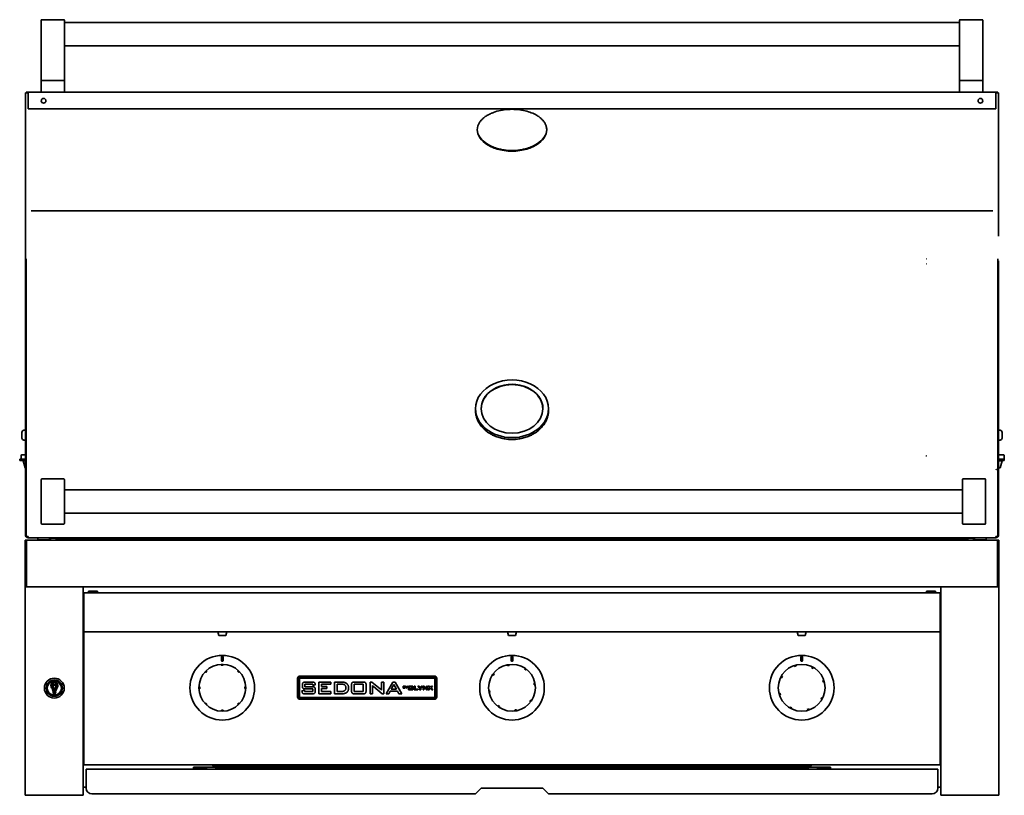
# Model space of a CAD drawing. Extents: x -4.2 to 75.1, y 0.4 to 69.5.
# Tile 1 of 3: x -4.2 to 38.2, y 0.4 to 33.8. Entities that reach past the tile are written whole.
import ezdxf

# ---------------------------------------------------------------- set-up
doc = ezdxf.new("R2010")
doc.units = 0
doc.header["$MEASUREMENT"] = 0

msp = doc.modelspace()

# ---------------------------------------------------------------- linework, layer by layer
at = {"color": 7, "lineweight": 35}
for p, q in [((-3.313, 33.827), (-3.313, 33.323)), ((-2.333, 33.847), (-3.293, 33.847)), ((-2.313, 33.323), (-2.313, 33.827)), ((-2.313, 33.722), (36.312, 33.722)), ((36.312, 33.827), (36.312, 33.323)), ((36.332, 33.847), (37.292, 33.847)), ((37.312, 33.323), (37.312, 33.827)), ((-3.313, 31.222), (-3.313, 33.323)), ((-2.313, 33.323), (-2.313, 31.222)), ((36.312, 31.222), (36.312, 33.323)), ((37.312, 33.323), (37.312, 31.222)), ((-2.313, 32.722), (36.312, 32.722)), ((-3.293, 31.222), (-3.313, 31.222)), ((-3.313, 30.742), (-3.313, 31.202)), ((-2.333, 31.222), (-3.293, 31.222)), ((-3.293, 31.222), (-2.333, 31.222)), ((-2.313, 31.222), (-2.333, 31.222)), ((-2.313, 31.202), (-2.313, 30.742)), ((36.332, 31.222), (36.312, 31.222)), ((36.312, 30.742), (36.312, 31.202)), ((36.332, 31.222), (37.292, 31.222)), ((36.332, 31.222), (37.292, 31.222)), ((37.312, 31.222), (37.292, 31.222)), ((37.312, 31.202), (37.312, 30.742)), ((-3.875, 30.686), (-3.997, 30.686)), ((-3.997, 19.014), (-3.997, 30.686)), ((-3.96, 30.722), (-3.875, 30.722)), ((-3.96, 30.686), (-3.96, 30.722)), ((-3.875, 30.722), (37.875, 30.722)), ((-3.875, 30.722), (-3.875, 30.686)), ((-3.875, 29.998), (-3.875, 30.686)), ((-3.875, 30.672), (-3.875, 30.666)), ((-3.875, 30.059), (-3.875, 30.666)), ((37.959, 30.722), (37.875, 30.722)), ((37.875, 30.722), (37.875, 30.666)), ((37.875, 30.672), (37.875, 30.686)), ((37.997, 30.686), (37.875, 30.686)), ((37.875, 30.666), (37.875, 30.059)), ((37.959, 30.686), (37.959, 30.722)), ((37.997, 30.686), (37.997, 24.502)), ((-3.875, 30.053), (-3.875, 30.059)), ((37.875, 30.003), (-3.875, 30.003)), ((-3.875, 29.998), (-3.753, 29.998)), ((37.875, 29.998), (37.753, 29.998)), ((37.875, 30.059), (37.875, 30.003)), ((37.875, 29.998), (37.875, 30.052)), ((15.5, 29.094), (15.5, 29.093)), ((18.5, 29.094), (18.5, 29.093)), ((-3.997, 23.442), (-3.997, 25.495)), ((37.753, 25.605), (-3.753, 25.605)), ((-3.997, 23.442), (-3.997, 23.229)), ((-3.96, 23.311), (-3.96, 23.53)), ((37.959, 23.53), (37.959, 23.311)), ((37.997, 23.229), (37.997, 23.442)), ((-3.997, 15.006), (-3.997, 23.229)), ((-3.96, 15.026), (-3.96, 23.311)), ((37.959, 23.311), (37.959, 15.026)), ((37.997, 15.006), (37.997, 23.229)), ((-3.997, 19.014), (-3.997, 19.015)), ((-3.997, 18.424), (-3.997, 19.014)), ((-3.997, 18.424), (-3.997, 18.388)), ((-3.997, 17.85), (-3.997, 18.388)), ((-3.997, 17.85), (-3.997, 17.495)), ((-3.997, 15.202), (-3.997, 17.495)), ((15.425, 16.993), (15.425, 17.063)), ((18.575, 16.993), (18.575, 17.063)), ((-4.147, 16.043), (-4.147, 15.8)), ((-4.147, 15.8), (-4.147, 15.797)), ((-3.997, 16.133), (-4.057, 16.133)), ((-3.997, 15.712), (-3.997, 16.133)), ((37.997, 16.133), (38.057, 16.133)), ((38.147, 15.866), (38.147, 16.043)), ((38.147, 15.797), (38.147, 15.866)), ((-3.997, 15.707), (-4.057, 15.707)), ((-3.997, 15.707), (-3.997, 15.712)), ((37.997, 15.707), (38.057, 15.707)), ((-3.997, 14.887), (-4.243, 14.887)), ((-4.243, 14.827), (-4.243, 14.887)), ((-4.181, 15.043), (-4.181, 14.887)), ((-3.997, 15.074), (-4.15, 15.074)), ((-3.997, 15.201), (-3.997, 15.202)), ((-3.997, 15.006), (-3.997, 14.438)), ((-3.96, 14.438), (-3.96, 15.026)), ((37.959, 15.026), (37.959, 14.438)), ((38.209, 15.074), (37.997, 15.074)), ((37.997, 14.438), (37.997, 15.006)), ((38.242, 14.887), (37.997, 14.887)), ((38.24, 15.043), (38.24, 14.887)), ((38.242, 14.887), (38.242, 14.827)), ((-4.243, 14.827), (-3.997, 14.827)), ((-4.091, 14.817), (-3.997, 14.817)), ((-4.01, 14.514), (-4.091, 14.817)), ((-4.041, 14.817), (-4.041, 14.827)), ((-4.01, 14.514), (-3.997, 14.514)), ((37.997, 14.827), (38.242, 14.827)), ((37.997, 14.817), (38.15, 14.817)), ((37.997, 14.514), (38.069, 14.514)), ((38.069, 14.514), (38.15, 14.817)), ((38.1, 14.817), (38.1, 14.827)), ((-3.997, 14.438), (-3.997, 11.621)), ((-3.96, 11.554), (-3.96, 14.438)), ((-3.293, 14.036), (-2.333, 14.036)), ((-2.333, 14.035), (-3.293, 14.035)), ((36.457, 14.036), (37.417, 14.036)), ((36.457, 14.035), (37.417, 14.035)), ((37.959, 11.554), (37.959, 14.438)), ((37.997, 14.438), (37.997, 11.621)), ((-3.313, 14.015), (-3.313, 14.016)), ((-3.313, 13.657), (-3.313, 14.015)), ((-3.313, 13.657), (-3.313, 12.464)), ((-2.313, 14.016), (-2.313, 14.015)), ((-2.313, 14.015), (-2.313, 13.657)), ((-2.313, 12.464), (-2.313, 13.657)), ((36.437, 14.015), (36.437, 14.016)), ((36.437, 13.657), (36.437, 14.015)), ((36.437, 13.657), (36.437, 12.464)), ((37.437, 14.016), (37.437, 14.015)), ((37.437, 14.015), (37.437, 13.657)), ((37.437, 12.464), (37.437, 13.657)), ((-2.313, 13.56), (36.437, 13.56)), ((-3.313, 12.106), (-3.313, 12.464)), ((-2.313, 12.56), (36.437, 12.56)), ((-2.313, 12.464), (-2.313, 12.106)), ((36.437, 12.106), (36.437, 12.464)), ((37.437, 12.464), (37.437, 12.106)), ((-2.333, 12.085), (-3.293, 12.085)), ((36.457, 12.085), (37.417, 12.085)), ((-3.96, 11.554), (-3.875, 11.554)), ((-3.875, 11.554), (-3.875, 11.498)), ((-3.875, 11.554), (-3.875, 11.502)), ((-3.875, 11.498), (-3.875, 11.498)), ((37.875, 11.498), (-3.875, 11.498)), ((-3.46, 11.498), (-3.304, 11.498)), ((-3.46, 11.408), (-3.46, 11.498)), ((-3.304, 11.498), (-2.96, 11.498)), ((-2.96, 11.408), (-2.96, 11.498)), ((-2.96, 11.486), (-2.908, 11.486)), ((-2.96, 11.473), (-2.908, 11.473)), ((-2.667, 11.472), (-2.96, 11.472)), ((-2.528, 11.476), (-2.881, 11.476)), ((-2.667, 11.472), (-2.667, 11.424)), ((-2.528, 11.498), (-2.528, 11.476)), ((36.528, 11.476), (36.528, 11.498)), ((36.881, 11.476), (36.528, 11.476)), ((36.667, 11.424), (36.667, 11.472)), ((36.959, 11.472), (36.667, 11.472)), ((36.959, 11.486), (36.907, 11.486)), ((36.959, 11.473), (36.907, 11.473)), ((36.959, 11.498), (37.073, 11.498)), ((36.959, 11.408), (36.959, 11.498)), ((37.073, 11.498), (37.459, 11.498)), ((37.459, 11.408), (37.459, 11.498)), ((37.959, 11.554), (37.875, 11.554)), ((37.875, 11.554), (37.875, 11.498)), ((37.875, 11.498), (37.875, 11.502)), ((-3.952, 11.385), (-4, 11.385)), ((-4, 11.385), (-4, 10.697)), ((-4, 11.287), (-4, 11.287)), ((37.952, 11.385), (-3.952, 11.385)), ((-3.952, 10.697), (-3.952, 11.385)), ((-3.952, 11.385), (-3.952, 10.697)), ((-3.46, 11.408), (-3.304, 11.408)), ((-3.304, 11.408), (-2.96, 11.408)), ((-3.295, 11.405), (-3.297, 11.408)), ((-3.278, 11.408), (-3.285, 11.398)), ((-2.951, 11.428), (-2.96, 11.428)), ((-0.23, 11.424), (-2.667, 11.424)), ((-2.667, 11.424), (-2.667, 11.388)), ((-0.23, 11.388), (-2.667, 11.388)), ((34.23, 11.424), (-0.23, 11.424)), ((-0.23, 11.424), (-0.23, 11.388)), ((-0.23, 11.388), (34.23, 11.388)), ((36.667, 11.424), (34.23, 11.424)), ((34.23, 11.424), (34.23, 11.388)), ((36.667, 11.388), (34.23, 11.388)), ((36.667, 11.424), (36.667, 11.388)), ((36.951, 11.428), (36.959, 11.428)), ((36.959, 11.408), (37.073, 11.408)), ((37.073, 11.408), (37.459, 11.408)), ((37.278, 11.408), (37.285, 11.398)), ((37.952, 10.697), (37.952, 11.385)), ((37.952, 11.385), (37.952, 10.697)), ((37.952, 11.385), (38, 11.385)), ((38, 11.385), (38, 10.697)), ((38, 11.289), (38, 11.287)), ((-4, 10.697), (-4, 10.518)), ((-3.952, 10.519), (-3.952, 10.697)), ((-3.952, 10.697), (-3.952, 10.518)), ((37.952, 10.519), (37.952, 10.697)), ((37.952, 10.697), (37.952, 10.518)), ((38, 10.697), (38, 10.518)), ((-4, 9.447), (-4, 10.518)), ((-3.952, 10.519), (-3.952, 9.443)), ((-3.952, 9.447), (-3.952, 10.518)), ((37.952, 10.519), (37.952, 9.443)), ((37.952, 9.447), (37.952, 10.518)), ((38, 9.447), (38, 10.518)), ((-4, 9.387), (-4, 9.447)), ((-3.952, 9.447), (-4, 9.447)), ((-4, 9.386), (-4, 9.387)), ((-4, 9.387), (-3.952, 9.387)), ((-4, 9.385), (-4, 9.386)), ((-4, 0.385), (-4, 9.385)), ((-3.902, 9.385), (-4, 9.385)), ((-3.952, 9.387), (-3.952, 9.447)), ((-3.952, 9.385), (-3.952, 9.443)), ((-3.952, 9.386), (-3.952, 9.387)), ((-3.952, 9.385), (-3.952, 9.386)), ((37.952, 9.385), (-3.952, 9.385)), ((-3.902, 9.385), (-1.598, 9.385)), ((-1.5, 9.385), (-1.598, 9.385)), ((-1.5, 9.385), (-1.5, 0.385)), ((35.5, 9.385), (35.598, 9.385)), ((35.5, 9.385), (35.5, 0.385)), ((37.902, 9.385), (35.598, 9.385)), ((37.902, 9.385), (38, 9.385)), ((37.952, 9.447), (38, 9.447)), ((37.952, 9.385), (37.952, 9.443)), ((38, 9.387), (37.952, 9.387)), ((38, 9.387), (38, 9.447)), ((38, 9.386), (38, 9.387)), ((38, 9.385), (38, 9.386)), ((38, 0.385), (38, 9.385)), ((-1.5, 9.072), (-1.469, 9.072)), ((35.469, 9.121), (-1.469, 9.121)), ((-1.469, 9.05), (-1.469, 9.121)), ((-1.469, 8.118), (-1.469, 9.05)), ((-1.267, 9.197), (-0.892, 9.197)), ((-1.267, 9.121), (-1.267, 9.197)), ((-0.892, 9.197), (-0.892, 9.121)), ((35.267, 9.197), (34.892, 9.197)), ((34.892, 9.197), (34.892, 9.121)), ((35.267, 9.121), (35.267, 9.197)), ((35.469, 9.121), (35.469, 9.05)), ((35.469, 9.072), (35.5, 9.072)), ((35.469, 8.118), (35.469, 9.05)), ((-1.469, 8.101), (-1.469, 8.118)), ((-1.469, 7.542), (-1.469, 8.101)), ((35.469, 8.101), (35.469, 8.118)), ((35.469, 7.542), (35.469, 8.101)), ((-1.469, 7.503), (-1.469, 7.542)), ((-1.469, 7.503), (-1.469, 7.432)), ((35.469, 7.432), (-1.469, 7.432)), ((-1.469, 7.401), (-1.469, 7.432)), ((-1.469, 1.769), (-1.469, 7.401)), ((4.304, 7.432), (4.696, 7.432)), ((4.35, 7.272), (4.304, 7.432)), ((4.35, 7.272), (4.65, 7.272)), ((4.35, 7.272), (4.65, 7.272)), ((4.65, 7.272), (4.696, 7.432)), ((16.804, 7.432), (16.807, 7.432)), ((16.85, 7.272), (16.804, 7.432)), ((16.807, 7.432), (17.196, 7.432)), ((16.85, 7.272), (17.147, 7.272)), ((16.853, 7.272), (17.15, 7.272)), ((17.15, 7.272), (17.196, 7.432)), ((29.304, 7.432), (29.32, 7.432)), ((29.35, 7.272), (29.304, 7.432)), ((29.32, 7.432), (29.696, 7.432)), ((29.35, 7.272), (29.638, 7.272)), ((29.362, 7.272), (29.65, 7.272)), ((29.65, 7.272), (29.696, 7.432)), ((35.469, 7.542), (35.469, 7.503)), ((35.469, 7.503), (35.469, 7.432)), ((35.469, 7.401), (35.469, 7.432)), ((35.469, 1.769), (35.469, 7.401)), ((4.457, 6.022), (4.457, 6.009)), ((4.457, 5.995), (4.457, 6.009)), ((4.496, 5.995), (4.457, 5.995)), ((4.469, 6.197), (4.469, 6.353)), ((4.535, 5.995), (4.496, 5.995)), ((4.531, 6.353), (4.531, 6.197)), ((4.535, 6.01), (4.535, 6.023)), ((4.535, 6.01), (4.535, 5.995)), ((16.8, 6.003), (16.802, 5.99)), ((16.804, 5.976), (16.802, 5.99)), ((16.843, 5.982), (16.804, 5.976)), ((16.881, 5.989), (16.843, 5.982)), ((16.879, 6.003), (16.877, 6.016)), ((16.879, 6.003), (16.881, 5.989)), ((16.969, 6.197), (16.969, 6.353)), ((17.031, 6.353), (17.031, 6.197)), ((29.177, 5.97), (29.181, 5.957)), ((29.185, 5.943), (29.181, 5.957)), ((29.222, 5.955), (29.185, 5.943)), ((29.259, 5.966), (29.222, 5.955)), ((29.255, 5.979), (29.252, 5.992)), ((29.255, 5.979), (29.259, 5.966)), ((29.469, 6.197), (29.469, 6.353)), ((29.531, 6.353), (29.531, 6.197)), ((3.765, 5.7), (3.774, 5.691)), ((3.784, 5.681), (3.774, 5.691)), ((3.839, 5.736), (3.784, 5.681)), ((3.829, 5.746), (3.82, 5.755)), ((3.829, 5.746), (3.839, 5.736)), ((5.156, 5.741), (5.166, 5.751)), ((5.211, 5.686), (5.156, 5.741)), ((5.175, 5.761), (5.166, 5.751)), ((5.221, 5.696), (5.211, 5.686)), ((5.221, 5.696), (5.23, 5.706)), ((13.65, 5.526), (7.85, 5.526)), ((16.167, 5.575), (16.178, 5.567)), ((16.189, 5.559), (16.178, 5.567)), ((16.235, 5.622), (16.189, 5.559)), ((16.223, 5.631), (16.212, 5.638)), ((16.223, 5.631), (16.235, 5.622)), ((17.534, 5.836), (17.542, 5.848)), ((17.597, 5.791), (17.534, 5.836)), ((17.55, 5.858), (17.542, 5.848)), ((17.605, 5.802), (17.597, 5.791)), ((17.605, 5.802), (17.613, 5.813)), ((28.652, 5.527), (28.641, 5.533)), ((28.652, 5.527), (28.665, 5.52)), ((29.926, 5.897), (29.933, 5.91)), ((29.995, 5.86), (29.926, 5.897)), ((29.939, 5.921), (29.933, 5.91)), ((30.002, 5.873), (29.995, 5.86)), ((30.002, 5.873), (30.008, 5.884)), ((-2.774, 5.317), (-2.774, 5.314)), ((-2.726, 5.314), (-2.726, 5.317)), ((7.75, 5.426), (7.75, 4.626)), ((7.783, 5.426), (7.783, 4.626)), ((7.833, 5.426), (7.833, 4.626)), ((13.65, 5.492), (7.85, 5.492)), ((13.65, 5.442), (7.85, 5.442)), ((7.956, 5.093), (7.956, 5.149)), ((8.065, 5.179), (8.065, 5.07)), ((8.4, 5.179), (8.065, 5.179)), ((8.088, 5.269), (8.378, 5.269)), ((8.4, 5.124), (8.4, 5.179)), ((8.508, 5.147), (8.4, 5.124)), ((8.508, 5.158), (8.508, 5.147)), ((8.664, 5.269), (9.179, 5.269)), ((8.664, 4.763), (8.664, 5.269)), ((8.781, 5.179), (8.781, 5.079)), ((9.179, 5.179), (8.781, 5.179)), ((9.179, 5.269), (9.179, 5.179)), ((9.335, 5.269), (9.663, 5.269)), ((9.335, 4.763), (9.335, 5.269)), ((9.453, 5.179), (9.453, 4.862)), ((9.664, 5.179), (9.453, 5.179)), ((10.078, 4.886), (10.078, 5.15)), ((10.196, 5.179), (10.196, 4.862)), ((10.585, 5.179), (10.196, 5.179)), ((10.204, 5.269), (10.577, 5.269)), ((10.585, 4.862), (10.585, 5.179)), ((10.703, 5.15), (10.703, 4.886)), ((10.876, 5.269), (10.957, 5.269)), ((10.876, 4.763), (10.876, 5.269)), ((10.957, 5.269), (11.312, 4.971)), ((11.022, 5.076), (10.98, 5.117)), ((11.365, 5.269), (11.473, 5.269)), ((11.365, 5.003), (11.365, 5.269)), ((11.473, 5.269), (11.473, 4.763)), ((11.565, 4.763), (11.851, 5.269)), ((11.903, 5.17), (11.791, 4.962)), ((11.851, 5.269), (11.964, 5.269)), ((12.012, 4.962), (11.903, 5.17)), ((11.964, 5.269), (12.253, 4.763)), ((13.666, 4.626), (13.666, 5.426)), ((13.716, 4.626), (13.716, 5.426)), ((13.75, 4.626), (13.75, 5.426)), ((17.951, 5.221), (17.965, 5.223)), ((17.963, 5.144), (17.951, 5.221)), ((17.977, 5.146), (17.963, 5.144)), ((17.978, 5.225), (17.965, 5.223)), ((17.977, 5.146), (17.99, 5.149)), ((28.604, 5.464), (28.615, 5.458)), ((28.628, 5.451), (28.615, 5.458)), ((28.665, 5.52), (28.628, 5.451)), ((30.418, 5.341), (30.432, 5.345)), ((30.44, 5.266), (30.418, 5.341)), ((30.444, 5.348), (30.432, 5.345)), ((30.454, 5.27), (30.44, 5.266)), ((30.454, 5.27), (30.467, 5.274)), ((-2.874, 4.728), (-2.874, 4.731)), ((-2.804, 4.827), (-2.804, 4.802)), ((-2.7, 4.838), (-2.793, 4.838)), ((-2.793, 4.791), (-2.7, 4.791)), ((-2.716, 4.774), (-2.778, 4.774)), ((-2.776, 4.855), (-2.718, 4.855)), ((-2.719, 4.893), (-2.775, 4.893)), ((-2.69, 4.802), (-2.69, 4.827)), ((-2.626, 4.728), (-2.626, 4.731)), ((3.516, 5.061), (3.502, 5.061)), ((3.503, 4.983), (3.516, 4.983)), ((3.516, 5.061), (3.53, 5.061)), ((3.53, 4.983), (3.516, 4.983)), ((3.53, 5.061), (3.53, 4.983)), ((5.47, 5.068), (5.484, 5.068)), ((5.47, 4.99), (5.47, 5.068)), ((5.484, 4.99), (5.47, 4.99)), ((5.497, 5.068), (5.484, 5.068)), ((5.484, 4.99), (5.497, 4.99)), ((7.938, 4.897), (8.047, 4.916)), ((7.938, 4.884), (7.938, 4.897)), ((8.047, 4.916), (8.047, 4.862)), ((8.047, 4.862), (8.4, 4.862)), ((8.065, 5.07), (8.384, 5.07)), ((8.384, 4.763), (8.068, 4.763)), ((8.4, 4.971), (8.088, 4.971)), ((8.4, 4.862), (8.4, 4.971)), ((8.508, 4.95), (8.508, 4.884)), ((9.188, 4.763), (8.664, 4.763)), ((8.781, 5.079), (9.017, 5.079)), ((8.781, 4.989), (8.781, 4.862)), ((9.017, 4.989), (8.781, 4.989)), ((8.781, 4.862), (9.188, 4.862)), ((9.017, 5.079), (9.017, 4.989)), ((9.188, 4.862), (9.188, 4.763)), ((9.632, 4.763), (9.335, 4.763)), ((9.453, 4.862), (9.607, 4.862)), ((10.196, 4.862), (10.585, 4.862)), ((10.577, 4.763), (10.204, 4.763)), ((10.985, 4.763), (10.876, 4.763)), ((10.985, 5.036), (10.985, 4.763)), ((11.393, 4.763), (11.022, 5.076)), ((11.473, 4.763), (11.393, 4.763)), ((11.682, 4.763), (11.565, 4.763)), ((11.741, 4.871), (11.682, 4.763)), ((12.061, 4.871), (11.741, 4.871)), ((11.791, 4.962), (12.012, 4.962)), ((12.121, 4.763), (12.061, 4.871)), ((12.253, 4.763), (12.121, 4.763)), ((12.303, 5.088), (12.367, 5.088)), ((12.303, 5.007), (12.303, 5.088)), ((12.362, 5.007), (12.303, 5.007)), ((12.316, 5.077), (12.316, 5.056)), ((12.362, 5.077), (12.316, 5.077)), ((12.316, 5.056), (12.362, 5.056)), ((12.316, 5.045), (12.316, 5.019)), ((12.362, 5.045), (12.316, 5.045)), ((12.316, 5.019), (12.362, 5.019)), ((12.371, 5.063), (12.371, 5.07)), ((12.372, 5.028), (12.372, 5.035)), ((12.385, 5.072), (12.385, 5.064)), ((12.385, 5.034), (12.385, 5.024)), ((12.408, 5.088), (12.425, 5.088)), ((12.449, 5.043), (12.408, 5.088)), ((12.425, 5.088), (12.456, 5.052)), ((12.449, 5.007), (12.449, 5.043)), ((12.462, 5.007), (12.449, 5.007)), ((12.456, 5.052), (12.486, 5.088)), ((12.502, 5.088), (12.462, 5.043)), ((12.462, 5.043), (12.462, 5.007)), ((12.486, 5.088), (12.502, 5.088)), ((12.537, 5.095), (12.537, 4.933)), ((12.557, 5.095), (12.537, 5.095)), ((12.537, 4.933), (12.679, 4.933)), ((12.557, 4.953), (12.557, 5.095)), ((12.679, 4.953), (12.557, 4.953)), ((12.577, 5.095), (12.577, 5.075)), ((12.719, 5.095), (12.577, 5.095)), ((12.577, 5.075), (12.699, 5.075)), ((12.577, 5.06), (12.577, 4.971)), ((12.679, 5.06), (12.577, 5.06)), ((12.577, 4.971), (12.679, 4.971)), ((12.679, 4.971), (12.679, 5.06)), ((12.679, 4.933), (12.679, 4.953)), ((12.699, 5.075), (12.699, 4.936)), ((12.699, 4.936), (12.719, 4.936)), ((12.719, 4.936), (12.719, 5.095)), ((12.782, 5.095), (12.827, 5.095)), ((12.782, 4.933), (12.782, 5.095)), ((12.943, 4.933), (12.782, 4.933)), ((12.827, 5.095), (12.827, 4.967)), ((12.827, 4.967), (12.943, 4.967)), ((12.935, 5.095), (12.989, 5.095)), ((13.015, 5.004), (12.935, 5.095)), ((12.943, 4.967), (12.943, 4.933)), ((12.989, 5.095), (13.04, 5.035)), ((13.015, 4.933), (13.015, 5.004)), ((13.06, 4.933), (13.015, 4.933)), ((13.04, 5.035), (13.09, 5.095)), ((13.14, 5.095), (13.06, 5.006)), ((13.06, 5.006), (13.06, 4.933)), ((13.09, 5.095), (13.14, 5.095)), ((13.16, 5.095), (13.19, 5.095)), ((13.16, 4.933), (13.16, 5.095)), ((13.199, 4.933), (13.16, 4.933)), ((13.19, 5.095), (13.303, 5.002)), ((13.204, 5.03), (13.199, 5.034)), ((13.199, 5.02), (13.199, 4.933)), ((13.321, 4.933), (13.204, 5.03)), ((13.313, 5.095), (13.353, 5.095)), ((13.313, 5.01), (13.313, 5.095)), ((13.353, 4.933), (13.321, 4.933)), ((13.353, 5.095), (13.353, 4.933)), ((13.381, 5.095), (13.435, 5.095)), ((13.456, 5.016), (13.381, 5.095)), ((13.383, 4.933), (13.456, 5.016)), ((13.431, 4.933), (13.383, 4.933)), ((13.481, 4.993), (13.431, 4.933)), ((13.435, 5.095), (13.482, 5.041)), ((13.536, 4.933), (13.481, 4.993)), ((13.482, 5.041), (13.527, 5.095)), ((13.576, 5.095), (13.508, 5.02)), ((13.508, 5.02), (13.591, 4.933)), ((13.527, 5.095), (13.576, 5.095)), ((13.591, 4.933), (13.536, 4.933)), ((16.022, 4.904), (16.009, 4.902)), ((16.022, 4.904), (16.036, 4.906)), ((16.022, 4.825), (16.035, 4.827)), ((16.049, 4.829), (16.035, 4.827)), ((16.036, 4.906), (16.049, 4.829)), ((28.546, 4.781), (28.533, 4.777)), ((28.546, 4.781), (28.559, 4.785)), ((28.556, 4.702), (28.568, 4.706)), ((28.559, 4.785), (28.582, 4.71)), ((28.582, 4.71), (28.568, 4.706)), ((3.779, 4.354), (3.77, 4.345)), ((3.779, 4.354), (3.789, 4.364)), ((3.789, 4.364), (3.844, 4.309)), ((3.825, 4.29), (3.834, 4.299)), ((3.844, 4.309), (3.834, 4.299)), ((5.161, 4.314), (5.216, 4.37)), ((5.171, 4.304), (5.161, 4.314)), ((5.171, 4.304), (5.18, 4.295)), ((5.216, 4.37), (5.226, 4.36)), ((5.235, 4.35), (5.226, 4.36)), ((7.85, 4.609), (13.65, 4.609)), ((7.85, 4.559), (13.65, 4.559)), ((7.85, 4.526), (13.65, 4.526)), ((16.394, 4.248), (16.403, 4.26)), ((16.403, 4.26), (16.466, 4.214)), ((17.765, 4.428), (17.811, 4.491)), ((17.777, 4.42), (17.765, 4.428)), ((17.777, 4.42), (17.787, 4.412)), ((17.811, 4.491), (17.822, 4.483)), ((17.833, 4.475), (17.822, 4.483)), ((30.335, 4.53), (30.372, 4.599)), ((30.348, 4.524), (30.335, 4.53)), ((30.348, 4.524), (30.359, 4.517)), ((30.372, 4.599), (30.385, 4.592)), ((30.396, 4.586), (30.385, 4.592)), ((4.465, 4.041), (4.465, 4.055)), ((4.465, 4.055), (4.504, 4.055)), ((4.465, 4.041), (4.465, 4.028)), ((4.504, 4.055), (4.543, 4.055)), ((4.543, 4.055), (4.543, 4.041)), ((4.543, 4.028), (4.543, 4.041)), ((16.394, 4.248), (16.387, 4.238)), ((16.45, 4.192), (16.458, 4.203)), ((16.466, 4.214), (16.458, 4.203)), ((17.119, 4.062), (17.157, 4.068)), ((17.121, 4.048), (17.119, 4.062)), ((17.121, 4.048), (17.123, 4.035)), ((17.157, 4.068), (17.196, 4.074)), ((17.196, 4.074), (17.198, 4.06)), ((17.2, 4.047), (17.198, 4.06)), ((28.998, 4.178), (28.992, 4.166)), ((28.998, 4.178), (29.005, 4.19)), ((29.005, 4.19), (29.074, 4.153)), ((29.061, 4.129), (29.067, 4.141)), ((29.074, 4.153), (29.067, 4.141)), ((29.741, 4.085), (29.778, 4.096)), ((29.745, 4.071), (29.741, 4.085)), ((29.745, 4.071), (29.748, 4.059)), ((29.778, 4.096), (29.815, 4.107)), ((29.815, 4.107), (29.819, 4.094)), ((29.823, 4.081), (29.819, 4.094)), ((-1.469, 2.885), (-1.5, 2.885)), ((35.5, 2.885), (35.469, 2.885)), ((35.469, 2.764), (35.5, 2.764)), ((35.5, 2.419), (35.469, 2.419)), ((-1.469, 1.992), (-1.5, 1.992)), ((-1.469, 1.698), (-1.469, 1.769)), ((35.5, 1.992), (35.469, 1.992)), ((35.469, 1.769), (35.469, 1.698)), ((35.469, 1.698), (-1.469, 1.698)), ((-1.375, 1.514), (35.375, 1.514)), ((-1.375, 1.514), (-1.375, 1.228)), ((3.25, 1.592), (3.25, 1.517)), ((4.206, 1.592), (3.25, 1.592)), ((3.805, 1.587), (3.352, 1.587)), ((3.805, 1.528), (3.352, 1.528)), ((3.375, 1.528), (3.375, 1.514)), ((3.825, 1.587), (3.805, 1.587)), ((3.805, 1.587), (3.805, 1.528)), ((3.825, 1.514), (3.825, 1.587)), ((4.083, 1.679), (4.083, 1.698)), ((4.208, 1.59), (4.083, 1.679)), ((4.104, 1.698), (4.208, 1.624)), ((29.792, 1.624), (4.208, 1.624)), ((4.208, 1.624), (4.208, 1.59)), ((29.792, 1.59), (4.208, 1.59)), ((29.792, 1.624), (29.896, 1.698)), ((29.917, 1.679), (29.792, 1.59)), ((29.792, 1.59), (29.792, 1.624)), ((30.75, 1.592), (29.794, 1.592)), ((29.917, 1.698), (29.917, 1.679)), ((30.175, 1.587), (30.195, 1.587)), ((30.175, 1.514), (30.175, 1.587)), ((30.195, 1.587), (30.648, 1.587)), ((30.195, 1.528), (30.195, 1.587)), ((30.195, 1.528), (30.648, 1.528)), ((30.625, 1.528), (30.625, 1.514)), ((30.75, 1.517), (30.75, 1.592)), ((35.375, 1.228), (35.375, 1.514)), ((-1.375, 1.228), (-1.375, 0.692)), ((35.375, 0.692), (35.375, 1.228)), ((-1.375, 0.742), (-1.5, 0.742)), ((15.424, 0.442), (-1.125, 0.442)), ((15.674, 0.692), (15.424, 0.442)), ((18.326, 0.692), (15.674, 0.692)), ((18.576, 0.442), (18.326, 0.692)), ((35.125, 0.442), (18.576, 0.442)), ((35.5, 0.742), (35.375, 0.742)), ((-4, 0.385), (-3.902, 0.385)), ((-1.598, 0.385), (-3.902, 0.385)), ((-3.252, 0.385), (-3.251, 0.385)), ((-1.598, 0.385), (-1.5, 0.385)), ((35.5, 0.385), (35.598, 0.385)), ((35.598, 0.385), (37.902, 0.385)), ((37.902, 0.385), (38, 0.385))]:
    msp.add_line(p, q, dxfattribs=at)
for points in [[(16.426, 29.914), (16.351, 29.895), (16.277, 29.873), (16.205, 29.848), (16.17, 29.835), (16.135, 29.821), (16.101, 29.807), (16.068, 29.792), (16.024, 29.77), (15.981, 29.748), (15.939, 29.724)], [(17, 29.981), (16.916, 29.979), (16.833, 29.975), (16.75, 29.969), (16.668, 29.959), (16.587, 29.947), (16.506, 29.932), (16.426, 29.914)], [(17.574, 29.914), (17.494, 29.932), (17.413, 29.947), (17.332, 29.959), (17.25, 29.969), (17.167, 29.975), (17.084, 29.979), (17, 29.981)], [(15.939, 29.724), (15.911, 29.707), (15.883, 29.689), (15.847, 29.665), (15.812, 29.639), (15.779, 29.613), (15.742, 29.581), (15.706, 29.547), (15.673, 29.511), (15.642, 29.475), (15.614, 29.437)], [(18.386, 29.437), (18.358, 29.475), (18.327, 29.511), (18.294, 29.547), (18.258, 29.581), (18.221, 29.613), (18.187, 29.639), (18.153, 29.665), (18.117, 29.689), (18.089, 29.707), (18.061, 29.724)], [(18.5, 29.093), (18.499, 29.129), (18.495, 29.165), (18.489, 29.201), (18.481, 29.236), (18.471, 29.27), (18.461, 29.299), (18.449, 29.327), (18.435, 29.355), (18.424, 29.375), (18.412, 29.396), (18.4, 29.416), (18.386, 29.437)], [(16.426, 28.274), (16.506, 28.255), (16.586, 28.239), (16.668, 28.226), (16.75, 28.215), (16.833, 28.208), (16.916, 28.204), (17, 28.203)], [(16.426, 28.246), (16.506, 28.227), (16.586, 28.211), (16.668, 28.197), (16.75, 28.187), (16.833, 28.18), (16.916, 28.176), (17, 28.174)], [(17, 28.203), (17.084, 28.204), (17.167, 28.208), (17.25, 28.215), (17.332, 28.226), (17.413, 28.239), (17.494, 28.255), (17.574, 28.274)], [(17, 28.174), (17.084, 28.176), (17.167, 28.18), (17.25, 28.187), (17.332, 28.197), (17.413, 28.211), (17.494, 28.227), (17.574, 28.246)], [(34.87, 23.311), (34.872, 23.313), (34.874, 23.313), (34.877, 23.313), (34.88, 23.311)], [(34.88, 23.311), (34.878, 23.309), (34.876, 23.308), (34.873, 23.308), (34.87, 23.311)], [(15.425, 16.993), (15.426, 16.949), (15.429, 16.906), (15.433, 16.863), (15.44, 16.82), (15.446, 16.788), (15.453, 16.757), (15.467, 16.703), (15.484, 16.65), (15.498, 16.615), (15.512, 16.581), (15.528, 16.546), (15.545, 16.512), (15.568, 16.468), (15.592, 16.429), (15.617, 16.391), (15.643, 16.354), (15.675, 16.313), (15.712, 16.269), (15.732, 16.247), (15.757, 16.221), (15.799, 16.179), (15.835, 16.147), (15.872, 16.116), (15.91, 16.086), (15.949, 16.057), (15.99, 16.029), (16.031, 16.002), (16.074, 15.976), (16.127, 15.947), (16.164, 15.928), (16.202, 15.91), (16.24, 15.892), (16.303, 15.866), (16.352, 15.848), (16.401, 15.831), (16.451, 15.815), (16.501, 15.801), (16.552, 15.788), (16.603, 15.777), (16.655, 15.767), (16.708, 15.758), (16.76, 15.751), (16.813, 15.745), (16.867, 15.741), (16.92, 15.738), (16.973, 15.737), (17.027, 15.737), (17.08, 15.738), (17.133, 15.741), (17.186, 15.745), (17.239, 15.751), (17.292, 15.758), (17.344, 15.767), (17.396, 15.777), (17.448, 15.788), (17.499, 15.801), (17.549, 15.815), (17.599, 15.831), (17.648, 15.848), (17.697, 15.866), (17.76, 15.892), (17.798, 15.91), (17.836, 15.928), (17.873, 15.947), (17.926, 15.976), (17.968, 16.002), (18.01, 16.029), (18.051, 16.057), (18.09, 16.086), (18.128, 16.116), (18.165, 16.147), (18.201, 16.179), (18.243, 16.221), (18.268, 16.247), (18.306, 16.291), (18.343, 16.335), (18.37, 16.373), (18.396, 16.41), (18.42, 16.449), (18.442, 16.488), (18.455, 16.512), (18.472, 16.546), (18.488, 16.581), (18.502, 16.615), (18.516, 16.65), (18.533, 16.703), (18.547, 16.757), (18.554, 16.788), (18.563, 16.841), (18.569, 16.884), (18.573, 16.928), (18.575, 16.971), (18.575, 16.993)], [(34.87, 15.026), (34.873, 15.029), (34.876, 15.029), (34.879, 15.027), (34.88, 15.026)], [(34.88, 15.026), (34.877, 15.024), (34.874, 15.023), (34.871, 15.025), (34.87, 15.026)], [(37.892, 14.438), (37.894, 14.441), (37.895, 14.441), (37.897, 14.442), (37.899, 14.441), (37.902, 14.438)], [(-2.816, 5.153), (-2.819, 5.15), (-2.82, 5.148), (-2.82, 5.145), (-2.819, 5.142), (-2.816, 5.137), (-2.815, 5.135)], [(-2.686, 5.159), (-2.695, 5.162), (-2.7, 5.163), (-2.706, 5.162), (-2.711, 5.161), (-2.714, 5.159), (-2.72, 5.155), (-2.725, 5.151), (-2.728, 5.15), (-2.732, 5.149), (-2.737, 5.149), (-2.745, 5.152), (-2.75, 5.154), (-2.753, 5.155), (-2.758, 5.155), (-2.762, 5.153), (-2.77, 5.149), (-2.774, 5.148), (-2.78, 5.148), (-2.786, 5.151), (-2.795, 5.155), (-2.799, 5.157), (-2.806, 5.157), (-2.812, 5.155), (-2.816, 5.153)], [(-2.815, 5.135), (-2.807, 5.138), (-2.803, 5.139), (-2.797, 5.138), (-2.791, 5.136), (-2.784, 5.132), (-2.78, 5.13), (-2.775, 5.129), (-2.771, 5.13), (-2.767, 5.132), (-2.763, 5.135), (-2.757, 5.137), (-2.752, 5.137), (-2.745, 5.134), (-2.738, 5.131), (-2.732, 5.131), (-2.727, 5.132), (-2.722, 5.135), (-2.714, 5.14), (-2.708, 5.144), (-2.7, 5.145), (-2.694, 5.144), (-2.685, 5.141)], [(-2.685, 5.141), (-2.683, 5.145), (-2.682, 5.147), (-2.682, 5.151), (-2.682, 5.154), (-2.683, 5.156), (-2.686, 5.159)], [(7.956, 5.149), (7.957, 5.17), (7.96, 5.191), (7.963, 5.208), (7.968, 5.221), (7.974, 5.232), (7.981, 5.241), (7.989, 5.248), (8.001, 5.255), (8.013, 5.26), (8.029, 5.264), (8.05, 5.267), (8.063, 5.268), (8.088, 5.269)], [(8.378, 5.269), (8.405, 5.268), (8.418, 5.267), (8.436, 5.264), (8.452, 5.26), (8.465, 5.255), (8.476, 5.248), (8.484, 5.24), (8.492, 5.231), (8.498, 5.22), (8.503, 5.205), (8.506, 5.189), (8.507, 5.178), (8.508, 5.158)], [(9.663, 5.269), (9.692, 5.268), (9.728, 5.265), (9.749, 5.262), (9.775, 5.256), (9.8, 5.248), (9.822, 5.239), (9.842, 5.228), (9.862, 5.215), (9.879, 5.201), (9.894, 5.186), (9.907, 5.169), (9.919, 5.151), (9.929, 5.131), (9.937, 5.11), (9.943, 5.087), (9.947, 5.063), (9.949, 5.048), (9.95, 5.019)], [(9.832, 5.023), (9.832, 5.04), (9.829, 5.062), (9.827, 5.075), (9.821, 5.092), (9.814, 5.108), (9.805, 5.122), (9.794, 5.135), (9.781, 5.146), (9.767, 5.156), (9.751, 5.164), (9.734, 5.17), (9.713, 5.175), (9.691, 5.178), (9.664, 5.179)], [(10.078, 5.15), (10.079, 5.17), (10.081, 5.191), (10.085, 5.208), (10.087, 5.216), (10.091, 5.224), (10.095, 5.232), (10.102, 5.241), (10.11, 5.249), (10.12, 5.255), (10.134, 5.261), (10.15, 5.265), (10.164, 5.267), (10.174, 5.268), (10.194, 5.269), (10.204, 5.269)], [(10.577, 5.269), (10.604, 5.268), (10.618, 5.267), (10.637, 5.263), (10.652, 5.259), (10.664, 5.253), (10.673, 5.247), (10.681, 5.239), (10.688, 5.229), (10.693, 5.218), (10.697, 5.202), (10.701, 5.184), (10.702, 5.172), (10.703, 5.15)], [(10.98, 5.117), (10.984, 5.069), (10.985, 5.036)], [(-2.808, 5.091), (-2.813, 5.092), (-2.818, 5.091), (-2.822, 5.087), (-2.824, 5.084)], [(-2.824, 5.084), (-2.818, 5.077), (-2.815, 5.073), (-2.813, 5.067), (-2.812, 5.062), (-2.813, 5.058), (-2.814, 5.051), (-2.815, 5.045), (-2.815, 5.042), (-2.814, 5.038), (-2.812, 5.033), (-2.806, 5.028), (-2.802, 5.024), (-2.8, 5.022), (-2.797, 5.017), (-2.797, 5.013), (-2.797, 5.004), (-2.797, 4.999), (-2.794, 4.994), (-2.789, 4.99), (-2.781, 4.984), (-2.778, 4.981), (-2.775, 4.975), (-2.774, 4.969), (-2.774, 4.964)], [(-2.757, 4.971), (-2.758, 4.977), (-2.758, 4.98), (-2.759, 4.985), (-2.763, 4.99), (-2.768, 4.994), (-2.776, 4.999), (-2.778, 5.002), (-2.78, 5.005), (-2.781, 5.009), (-2.78, 5.017), (-2.78, 5.021), (-2.781, 5.024), (-2.783, 5.029), (-2.788, 5.033), (-2.793, 5.038), (-2.796, 5.043), (-2.798, 5.048), (-2.798, 5.052), (-2.797, 5.06), (-2.796, 5.068), (-2.796, 5.072), (-2.798, 5.079), (-2.802, 5.085), (-2.808, 5.091)], [(-2.774, 4.964), (-2.769, 4.962), (-2.767, 4.962), (-2.763, 4.962), (-2.76, 4.965), (-2.759, 4.967), (-2.757, 4.971)], [(-2.687, 5.091), (-2.693, 5.084), (-2.696, 5.08), (-2.698, 5.074), (-2.698, 5.069), (-2.698, 5.065), (-2.697, 5.058), (-2.696, 5.052), (-2.696, 5.049), (-2.697, 5.045), (-2.699, 5.04), (-2.705, 5.035), (-2.709, 5.031), (-2.711, 5.029), (-2.714, 5.024), (-2.714, 5.02), (-2.714, 5.011), (-2.714, 5.006), (-2.717, 5.001), (-2.722, 4.997), (-2.729, 4.991), (-2.733, 4.988), (-2.736, 4.982), (-2.737, 4.976), (-2.737, 4.971)], [(-2.737, 4.971), (-2.734, 4.965), (-2.733, 4.963), (-2.729, 4.962), (-2.724, 4.963), (-2.72, 4.964)], [(-2.72, 4.964), (-2.72, 4.97), (-2.72, 4.973), (-2.718, 4.978), (-2.715, 4.983), (-2.709, 4.987), (-2.702, 4.992), (-2.699, 4.995), (-2.698, 4.998), (-2.697, 5.002), (-2.697, 5.009), (-2.697, 5.014), (-2.697, 5.017), (-2.694, 5.022), (-2.69, 5.026), (-2.685, 5.031), (-2.681, 5.036), (-2.68, 5.041), (-2.679, 5.045), (-2.681, 5.053), (-2.682, 5.061), (-2.682, 5.065), (-2.679, 5.072), (-2.676, 5.078), (-2.67, 5.084)], [(-2.67, 5.084), (-2.673, 5.088), (-2.675, 5.09), (-2.679, 5.091), (-2.681, 5.092), (-2.687, 5.091)], [(8.068, 4.763), (8.049, 4.763), (8.026, 4.765), (8.005, 4.769), (7.996, 4.771), (7.988, 4.774), (7.979, 4.778), (7.97, 4.784), (7.961, 4.793), (7.954, 4.803), (7.949, 4.814), (7.944, 4.831), (7.941, 4.848), (7.939, 4.86), (7.938, 4.884)], [(8.088, 4.971), (8.059, 4.972), (8.045, 4.973), (8.024, 4.977), (8.015, 4.98), (8.006, 4.983), (7.997, 4.987), (7.987, 4.993), (7.979, 5.001), (7.972, 5.012), (7.967, 5.023), (7.962, 5.04), (7.959, 5.057), (7.957, 5.069), (7.956, 5.093)], [(8.384, 5.07), (8.411, 5.069), (8.425, 5.068), (8.442, 5.065), (8.457, 5.06), (8.468, 5.055), (8.479, 5.048), (8.487, 5.04), (8.494, 5.029), (8.499, 5.018), (8.503, 5.002), (8.507, 4.983), (8.508, 4.972), (8.508, 4.95)], [(8.508, 4.884), (8.508, 4.864), (8.505, 4.843), (8.502, 4.827), (8.497, 4.812), (8.492, 4.801), (8.485, 4.791), (8.477, 4.783), (8.466, 4.777), (8.454, 4.772), (8.436, 4.767), (8.418, 4.764), (8.406, 4.763), (8.384, 4.763)], [(9.607, 4.862), (9.649, 4.863), (9.67, 4.865), (9.696, 4.869), (9.722, 4.874), (9.742, 4.88), (9.76, 4.887), (9.775, 4.895), (9.788, 4.905), (9.8, 4.917), (9.809, 4.93), (9.817, 4.944), (9.824, 4.96), (9.828, 4.979), (9.831, 4.999), (9.832, 5.023)], [(9.839, 4.802), (9.82, 4.792), (9.801, 4.784), (9.776, 4.776), (9.752, 4.771), (9.719, 4.767), (9.687, 4.764), (9.669, 4.763), (9.632, 4.763)], [(9.95, 5.019), (9.949, 4.996), (9.946, 4.968), (9.941, 4.944), (9.934, 4.921), (9.924, 4.898), (9.913, 4.877), (9.9, 4.858), (9.886, 4.84), (9.871, 4.825), (9.854, 4.812), (9.839, 4.802)], [(10.204, 4.763), (10.183, 4.763), (10.162, 4.765), (10.151, 4.767), (10.14, 4.77), (10.13, 4.773), (10.118, 4.779), (10.108, 4.785), (10.1, 4.793), (10.093, 4.803), (10.088, 4.815), (10.086, 4.823), (10.083, 4.832), (10.08, 4.85), (10.079, 4.862), (10.078, 4.886)], [(10.703, 4.886), (10.702, 4.868), (10.7, 4.845), (10.696, 4.828), (10.692, 4.813), (10.687, 4.802), (10.68, 4.792), (10.671, 4.784), (10.66, 4.777), (10.648, 4.772), (10.637, 4.769), (10.626, 4.766), (10.614, 4.765), (10.602, 4.764), (10.577, 4.763)], [(11.312, 4.971), (11.336, 4.95), (11.352, 4.935), (11.37, 4.916)], [(11.37, 4.916), (11.367, 4.951), (11.365, 4.98), (11.365, 5.003)], [(12.371, 5.07), (12.37, 5.074), (12.368, 5.076), (12.366, 5.076), (12.362, 5.077)], [(12.362, 5.056), (12.365, 5.057), (12.367, 5.057), (12.368, 5.058), (12.37, 5.059), (12.371, 5.063)], [(12.372, 5.035), (12.372, 5.039), (12.371, 5.041), (12.368, 5.044), (12.365, 5.045), (12.362, 5.045)], [(12.362, 5.019), (12.367, 5.019), (12.369, 5.02), (12.371, 5.023), (12.372, 5.026), (12.372, 5.028)], [(12.385, 5.024), (12.384, 5.017), (12.381, 5.013), (12.377, 5.01), (12.371, 5.008), (12.362, 5.007)], [(12.367, 5.088), (12.375, 5.087), (12.378, 5.086), (12.382, 5.083), (12.384, 5.079), (12.385, 5.072)], [(12.385, 5.064), (12.385, 5.059), (12.383, 5.056), (12.38, 5.053), (12.376, 5.051), (12.371, 5.05)], [(12.371, 5.05), (12.376, 5.049), (12.38, 5.047), (12.383, 5.043), (12.385, 5.039), (12.385, 5.034)]]:
    msp.add_lwpolyline(points, dxfattribs=at)
for centre, radius in [((-3.21, 30.347), 0.101), ((37.209, 30.347), 0.101), ((4.5, 5.025), 1.395), ((17, 5.025), 1.395), ((29.5, 5.025), 1.395), ((4.5, 5.025), 1.01), ((17, 5.025), 1.01), ((29.5, 5.025), 1.01), ((-2.75, 5.01), 0.429), ((-2.75, 5.01), 0.35), ((-2.75, 5.01), 0.308), ((-2.75, 5.01), 0.305)]:
    msp.add_circle(centre, radius, dxfattribs=at)
for centre, radius, start, end in [((-3.293, 33.827), 0.02, 90, 180), ((-2.333, 33.827), 0.02, 0, 90), ((36.332, 33.827), 0.02, 90, 180), ((37.292, 33.827), 0.02, 0, 90), ((-3.293, 31.202), 0.02, 90, 180), ((-2.333, 31.202), 0.02, 0, 90), ((36.332, 31.202), 0.02, 90, 180), ((37.292, 31.202), 0.02, 0, 90), ((-3.293, 30.742), 0.02, 180, 270), ((-2.333, 30.742), 0.02, 270, 360), ((36.332, 30.742), 0.02, 180, 270), ((37.292, 30.742), 0.02, 270, 360), ((34.875, 23.522), 0.0094, 57.9444, 122.0556), ((34.875, 23.537), 0.00924, 237.314, 302.686), ((-4.057, 16.043), 0.09, 90, 180), ((-4.057, 15.797), 0.09, 180, 270), ((38.057, 16.043), 0.09, 0, 90), ((38.057, 15.797), 0.09, 270, 360), ((-4.15, 15.043), 0.031, 90, 180), ((38.209, 15.043), 0.031, 0, 90), ((-3.293, 14.016), 0.02, 90, 180), ((-3.292, 14.015), 0.0201, 90.4769, 180.4692), ((-2.333, 14.016), 0.02, 0, 90), ((-2.333, 14.015), 0.0201, 359.5311, 89.5236), ((36.457, 14.016), 0.02, 90, 180), ((36.458, 14.015), 0.0201, 90.4769, 180.4692), ((37.417, 14.016), 0.02, 0, 90), ((37.417, 14.015), 0.0201, 359.5311, 89.5236), ((37.897, 14.438), 0.005, 180, 360), ((-3.292, 12.105), 0.0201, 179.5312, 269.5236), ((-2.333, 12.105), 0.0201, 270.4769, 0.4692), ((36.458, 12.105), 0.0201, 179.5312, 269.5236), ((37.417, 12.105), 0.0201, 270.4769, 0.4692), ((-3.875, 11.621), 0.122, 180, 270), ((37.875, 11.621), 0.122, 270, 360), ((-3.23, 11.476), 0.096, 227.2825, 252.3444), ((-2.951, 11.332), 0.096, 33.1685, 90), ((36.951, 11.332), 0.096, 90, 146.8307), ((37.23, 11.476), 0.096, 287.6569, 314.7582), ((4.5, 6.353), 0.031, 360, 180), ((17, 6.353), 0.031, 360, 180), ((29.5, 6.353), 0.031, 360, 180), ((4.5, 5.025), 0.998, 87.9737, 92.4524), ((4.5, 6.197), 0.031, 180, 360), ((17, 5.025), 0.998, 97.0966, 101.5753), ((17, 6.197), 0.031, 180, 0), ((29.5, 5.025), 0.998, 104.4121, 108.8907), ((29.5, 6.197), 0.031, 180, 360), ((4.5, 5.025), 0.998, 132.9737, 137.4524), ((4.5, 5.025), 0.998, 42.9737, 47.4524), ((7.85, 5.426), 0.1, 90, 180), ((13.65, 5.426), 0.1, 360, 90), ((17, 5.025), 0.998, 142.0966, 146.5753), ((17, 5.025), 0.998, 52.0966, 56.5753), ((29.5, 5.025), 0.998, 149.4121, 153.8907), ((29.5, 5.025), 0.998, 59.4121, 63.8907), ((-2.747, 5.116), 0.15, 325.4524, 199.482), ((-2.747, 5.116), 0.121, 139.1089, 199.4497), ((-2.747, 5.116), 0.121, 27.9885, 139.0404), ((-2.747, 5.116), 0.121, 340.552, 27.9359), ((7.85, 5.426), 0.0665, 90, 180), ((7.85, 5.426), 0.0165, 90, 180), ((13.65, 5.426), 0.0665, 0, 90), ((13.65, 5.426), 0.0165, 0, 90), ((17, 5.025), 0.998, 7.0966, 11.5753), ((29.5, 5.025), 0.998, 14.4121, 18.8907), ((-2.562, 5.182), 0.347, 199.4948, 214.4709), ((-2.559, 5.183), 0.321, 199.5861, 214.3796), ((-3.008, 4.875), 0.195, 16.1428, 34.4828), ((-3.008, 4.875), 0.224, 7.8883, 34.4838), ((-3.169, 4.829), 0.362, 9.0092, 16.1428), ((-2.776, 4.891), 0.0362, 189.0092, 270), ((-2.793, 4.827), 0.0109, 90, 180), ((-2.793, 4.802), 0.0109, 180, 270), ((-2.768, 4.909), 0.0181, 187.8883, 228.1897), ((-2.778, 4.766), 0.00778, 90, 214.1432), ((-2.747, 4.787), 0.0453, 214.1432, 325.8568), ((-2.775, 4.9), 0.00725, 228.1897, 270), ((-2.719, 4.9), 0.00725, 270, 311.8103), ((-2.718, 4.891), 0.0362, 270, 350.5149), ((-2.716, 4.766), 0.00778, 325.8568, 90), ((-2.726, 4.909), 0.0181, 311.8103, 352.1117), ((-2.486, 4.875), 0.224, 145.5163, 172.1117), ((-2.7, 4.827), 0.0109, 0, 90), ((-2.7, 4.802), 0.0109, 270, 360), ((-2.325, 4.825), 0.362, 145.4525, 170.5149), ((-2.936, 5.183), 0.321, 325.6204, 340.4139), ((4.5, 5.025), 0.998, 177.9737, 182.4524), ((4.5, 5.025), 0.998, 357.9737, 2.4524), ((12.923, 5.015), 0.277, 1.0606, 4.0126), ((13.198, 4.865), 0.172, 47.6403, 52.5518), ((13.549, 5.013), 0.236, 180.7474, 184.977), ((17, 5.025), 0.998, 187.0966, 191.5753), ((29.5, 5.025), 0.998, 194.412, 198.8907), ((4.5, 5.025), 0.998, 222.9737, 227.4524), ((4.5, 5.025), 0.998, 312.9737, 317.4524), ((7.85, 4.626), 0.1, 180, 270), ((7.85, 4.626), 0.0665, 180, 270), ((7.85, 4.626), 0.0165, 180, 270), ((13.65, 4.626), 0.1, 270, 0), ((13.65, 4.626), 0.0665, 270, 360), ((13.65, 4.626), 0.0165, 270, 360), ((17, 5.025), 0.998, 322.0966, 326.5753), ((29.5, 5.025), 0.998, 329.4121, 333.8907), ((4.5, 5.025), 0.998, 267.9737, 272.4524), ((17, 5.025), 0.998, 232.0966, 236.5753), ((17, 5.025), 0.998, 277.0966, 281.5753), ((29.5, 5.025), 0.998, 239.4121, 243.8907), ((29.5, 5.025), 0.998, 284.4121, 288.8907), ((-1.45, 1.688), 0.0978, 101.2023, 120.7465), ((-1.45, 1.688), 0.05, 112.3337, 180), ((35.45, 1.688), 0.0978, 59.2526, 78.7977), ((35.45, 1.688), 0.05, 0, 67.6663), ((3.352, 1.478), 0.11, 90, 160.8331), ((3.352, 1.478), 0.05, 90, 133.8633), ((30.648, 1.478), 0.11, 19.1669, 90), ((30.648, 1.478), 0.05, 46.1366, 90), ((-1.125, 0.692), 0.25, 180, 270), ((35.125, 0.692), 0.25, 270, 360), ((37.252, 0.635), 0.25, 269.7875, 270)]:
    msp.add_arc(centre, radius, start, end, dxfattribs=at)
for centre, major_axis, ratio, start_param, end_param in [((-12.427, 3.62), (30.824, 25.822), 0.173719, 0.061856, 0.127773), ((210.205, 2.657), (194.7, -26.511), 0.052823, 3.114543, 3.1488), ((325.573, 60.746), (310.07, 31.681), 0.042337, 3.13835, 3.164401), ((325.532, 60.693), (310.029, 31.656), 0.042314, 3.137279, 3.164408), ((-17.075, 32.563), (35.573, -3.496), 0.124994, 6.215343, 6.292267), ((-17.073, 32.532), (35.57, -3.494), 0.124921, 6.215325, 6.295426), ((30.008, 34.369), (14.478, 5.432), 0.22094, 3.194945, 3.311027), ((30.008, 34.337), (14.479, 5.428), 0.220834, 3.195042, 3.311123), ((135.309, 141.093), (119.649, 112.391), 0.089814, 3.165826, 3.198414), ((-10.048, 54.456), (28.401, -25.739), 0.184439, 6.162326, 6.22994), ((-0.763, 36.196), (19.232, -7.261), 0.191463, 6.136708, 6.237402), ((-0.763, 36.163), (19.232, -7.256), 0.191373, 6.136625, 6.237319), ((135.309, 140.994), (119.65, 112.319), 0.08981, 3.165883, 3.198471), ((-10.048, 54.411), (28.402, -25.722), 0.184428, 6.162206, 6.22982), ((17, 17.063), (1.575, 0), 0.790793, 0, 3.141593), ((17, 17.063), (1.335, 0), 0.790793, 0, 3.141593), ((17, 17.051), (1.335, 0), 0.790793, 0.005791, 3.135799), ((17, 17.063), (1.575, 0), 0.790793, 3.141593, 6.283185), ((17, 17.063), (1.335, 0), 0.790793, 3.141593, 6.283185), ((-2.908, 11.594), (-0.125, 0), 0.965926, 1.570796, 2.220201), ((-2.908, 11.606), (0.125, 0), 0.965926, 4.712389, 5.164857), ((36.907, 11.594), (0.125, 0), 0.965926, 4.062948, 4.712389), ((36.907, 11.606), (-0.125, 0), 0.965926, 1.118277, 1.570796)]:
    msp.add_ellipse(centre, major_axis=major_axis, ratio=ratio, start_param=start_param, end_param=end_param, dxfattribs=at)

doc.saveas('drawing.dxf')
